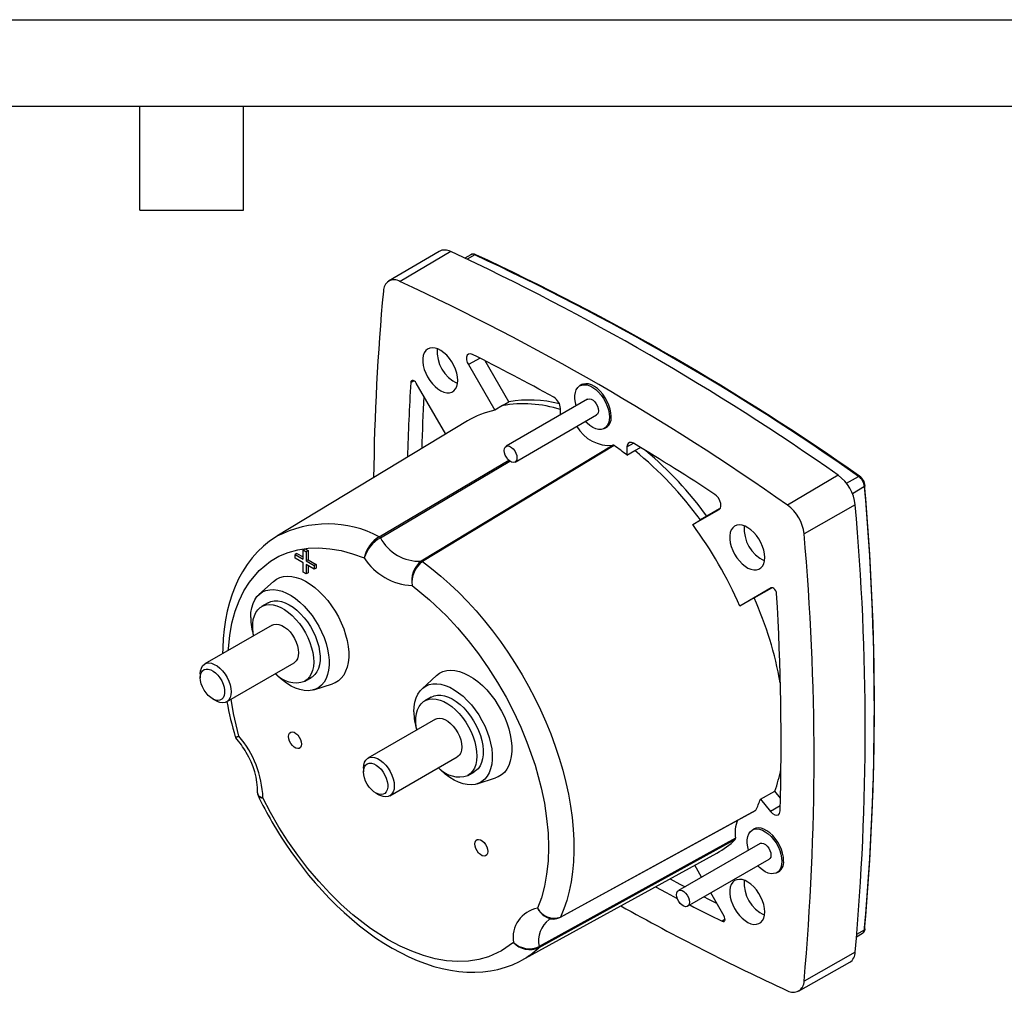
# Model space of a CAD drawing. Header units: millimetres. Extents: x 0 to 419, y 0 to 324.
# Tile 9 of 13: x 191 to 299, y 217 to 324. Entities that reach past the tile are written whole.
import ezdxf

# ---------------------------------------------------------------- set-up
doc = ezdxf.new("R2010")
doc.units = ezdxf.units.MM
doc.header["$LTSCALE"] = 1.5
doc.layers.add('TEXT', color=140, linetype='Continuous', lineweight=25)

msp = doc.modelspace()

# ---------------------------------------------------------------- linework, layer by layer
at = {"color": 7, "linetype": 'Continuous'}
msp.add_line((0.004, 323.854), (419.104, 323.854), dxfattribs=at)
for p, q in [((236.784, 298.341), (231.232, 295.056)), ((238.062, 298.311), (232.481, 295.027)), ((240.268, 297.972), (239.603, 297.598)), ((240.708, 297.958), (239.86, 297.478)), ((241.299, 286.571), (240.005, 285.864)), ((244.462, 281.76), (241.844, 286.294)), ((240.005, 285.864), (242.905, 280.841)), ((233.671, 283.913), (234.004, 284.094)), ((237.509, 278.222), (234.274, 283.825)), ((252.58, 283.704), (252.281, 283.532)), ((253.131, 282.06), (244.151, 276.875)), ((243.749, 281.35), (242.905, 280.841)), ((243.749, 281.35), (244.462, 281.76)), ((250.145, 280.335), (250.145, 281.036)), ((239.901, 279.673), (218.929, 266.96)), ((245.151, 275.143), (254.131, 280.327)), ((254.981, 278.855), (255.345, 279.065)), ((255.94, 276.985), (234.814, 264.219)), ((256.072, 276.952), (234.941, 264.184)), ((257.471, 276.806), (258.191, 277.207)), ((257.471, 276.806), (257.471, 275.895)), ((258.327, 276.396), (258.951, 276.748)), ((230.199, 266.921), (244.448, 275.362)), ((257.471, 275.895), (258.327, 276.396)), ((230.326, 266.809), (244.575, 275.243)), ((280.727, 273.681), (275.135, 270.403)), ((281.626, 272.804), (282.963, 273.564)), ((283.617, 272.431), (282.29, 271.653)), ((264.711, 268.253), (267.611, 269.927)), ((267.657, 269.976), (266.266, 269.172)), ((282.6, 270.437), (276.965, 267.234)), ((266.266, 269.172), (265.564, 268.757)), ((264.711, 268.253), (265.564, 268.757)), ((221.813, 265.464), (222.024, 265.59)), ((222.024, 265.59), (222.377, 265.386)), ((221.14, 265.08), (220.929, 264.954)), ((220.929, 264.55), (220.929, 264.954)), ((220.929, 264.954), (221.813, 264.444)), ((221.813, 264.04), (220.929, 264.55)), ((221.14, 265.08), (221.813, 264.691)), ((221.813, 265.464), (222.163, 265.262)), ((221.813, 264.444), (221.813, 265.464)), ((222.377, 265.386), (222.163, 265.262)), ((222.163, 265.262), (222.163, 264.242)), ((222.377, 265.386), (222.377, 264.365)), ((221.813, 263.019), (221.813, 264.04)), ((222.377, 264.365), (222.163, 264.242)), ((222.163, 264.242), (223.047, 263.732)), ((223.047, 263.328), (222.163, 263.838)), ((222.163, 263.838), (222.163, 262.817)), ((222.377, 264.365), (223.261, 263.855)), ((222.377, 263.714), (222.377, 262.936)), ((223.261, 263.855), (223.047, 263.732)), ((223.047, 263.732), (223.047, 263.328)), ((223.261, 263.447), (223.047, 263.328)), ((223.261, 263.855), (223.261, 263.447)), ((222.163, 262.817), (221.813, 263.019)), ((222.377, 262.936), (222.163, 262.817)), ((218.538, 261.987), (216.956, 260.548)), ((273.342, 261.272), (269.892, 259.279)), ((271.475, 260.171), (273.419, 261.294)), ((271.475, 260.171), (269.892, 259.279)), ((217.952, 259.628), (217.245, 259.22)), ((218.42, 257.185), (210.995, 252.899)), ((213.395, 248.742), (220.819, 253.028)), ((210.498, 251.8), (210.498, 251.392)), ((236.499, 251.619), (234.916, 250.18)), ((221.994, 250.993), (222.701, 251.401)), ((223.007, 250.065), (225.045, 250.716)), ((211.841, 249.065), (212.195, 248.861)), ((235.912, 249.26), (235.205, 248.852)), ((236.38, 246.817), (228.955, 242.531)), ((231.355, 238.374), (238.78, 242.66)), ((228.458, 241.432), (228.458, 241.024)), ((239.955, 240.624), (240.662, 241.033)), ((240.968, 239.697), (243.005, 240.348)), ((216.798, 238.689), (216.849, 238.438)), ((229.802, 238.697), (230.155, 238.492)), ((272.165, 238.022), (273.749, 238.903)), ((274.368, 238.133), (273.749, 238.903)), ((272.165, 238.022), (273.273, 236.645)), ((250.134, 225.026), (271.653, 236.794)), ((274.348, 237.295), (273.273, 236.645)), ((271.563, 234.776), (271.265, 234.604)), ((269.389, 233.573), (247.763, 221.653)), ((269.422, 233.707), (247.798, 221.779)), ((272.115, 233.131), (263.135, 227.947)), ((245.879, 220.275), (267.376, 232.08)), ((264.135, 226.215), (273.115, 231.399)), ((265.685, 229.42), (264.926, 230.734)), ((273.965, 229.927), (274.328, 230.137)), ((268.161, 225.131), (266.685, 227.688)), ((268.26, 224.763), (267.936, 224.565)), ((282.777, 223.142), (283.617, 223.636)), ((282.753, 222.859), (283.409, 223.248)), ((283.409, 223.248), (283.424, 223.257)), ((282.6, 221.169), (276.965, 217.978)), ((245.903, 220.288), (245.879, 220.275)), ((276.366, 216.882), (281.986, 220.046))]:
    msp.add_line(p, q)
at = {"flags": 128}
for points in [[(238.831, 284.135), (238.803, 284.527), (238.721, 284.939), (238.587, 285.359), (238.404, 285.777), (238.179, 286.179), (237.916, 286.554), (237.625, 286.892), (237.313, 287.182), (236.99, 287.417), (236.664, 287.589), (236.345, 287.693), (236.043, 287.728), (235.765, 287.691), (235.52, 287.583), (235.315, 287.408), (235.156, 287.171), (235.047, 286.879), (234.992, 286.54), (234.992, 286.163), (235.047, 285.76), (235.156, 285.342), (235.315, 284.922), (235.52, 284.51), (235.765, 284.12), (236.043, 283.763), (236.345, 283.447), (236.664, 283.184), (236.99, 282.98), (237.313, 282.841), (237.625, 282.771), (237.916, 282.773), (238.179, 282.845), (238.404, 282.987), (238.587, 283.194), (238.721, 283.459), (238.803, 283.776), (238.831, 284.135)], [(240.459, 286.994), (240.228, 287.064), (240.028, 287.031), (239.882, 286.899), (239.807, 286.683), (239.81, 286.407), (239.891, 286.102), (240.005, 285.864)], [(234.274, 283.825), (234.177, 283.961), (234.063, 284.064), (233.945, 284.125), (233.835, 284.135), (233.747, 284.094), (233.69, 284.007), (233.671, 283.913)], [(251.877, 281.336), (251.784, 281.705), (251.729, 282.105), (251.729, 282.479), (251.784, 282.816), (251.892, 283.106), (252.049, 283.341), (252.253, 283.515), (252.496, 283.621), (252.772, 283.658), (253.072, 283.624), (253.389, 283.52), (253.712, 283.349), (254.033, 283.117), (254.343, 282.828), (254.632, 282.493), (254.893, 282.12), (255.117, 281.721), (255.298, 281.307), (255.431, 280.889), (255.513, 280.48), (255.54, 280.091), (255.54, 280.091)], [(255.731, 280.177), (255.703, 280.568), (255.621, 280.98), (255.487, 281.401), (255.304, 281.818), (255.078, 282.22), (254.816, 282.596), (254.525, 282.933), (254.213, 283.223), (253.89, 283.458), (253.564, 283.63), (253.245, 283.735), (252.942, 283.769), (252.665, 283.732), (252.42, 283.624), (252.329, 283.559)], [(253.131, 282.06), (253.168, 282.078), (253.338, 282.106), (253.531, 282.06), (253.732, 281.944), (253.925, 281.767), (254.094, 281.543), (254.226, 281.292), (254.31, 281.032), (254.338, 280.785), (254.31, 280.572), (254.226, 280.409), (254.131, 280.327)], [(255.54, 280.091), (255.513, 279.735), (255.431, 279.42), (255.298, 279.156), (255.117, 278.951), (254.893, 278.81), (254.632, 278.738), (254.343, 278.737), (254.033, 278.806), (253.712, 278.944), (253.389, 279.147), (253.072, 279.408), (252.877, 279.604)], [(243.944, 276.418), (243.973, 276.631), (244.056, 276.794), (244.188, 276.894), (244.357, 276.922), (244.55, 276.876), (244.752, 276.759), (244.945, 276.583), (245.114, 276.359), (245.246, 276.107), (245.329, 275.848), (245.358, 275.601), (245.329, 275.388), (245.246, 275.224), (245.114, 275.125), (244.945, 275.097), (244.752, 275.143), (244.55, 275.259), (244.357, 275.436), (244.188, 275.66), (244.056, 275.911), (243.973, 276.171), (243.944, 276.418)], [(258.194, 277.206), (257.959, 277.301), (257.749, 277.295), (257.587, 277.187), (257.492, 276.991), (257.471, 276.806)], [(267.611, 269.927), (267.748, 270.072), (267.814, 270.298), (267.8, 270.579), (267.708, 270.885), (267.55, 271.18), (267.341, 271.432), (267.157, 271.581)], [(272.631, 264.623), (272.603, 265.014), (272.521, 265.426), (272.386, 265.847), (272.204, 266.265), (271.978, 266.667), (271.716, 267.042), (271.425, 267.38), (271.113, 267.67), (270.789, 267.905), (270.464, 268.077), (270.145, 268.181), (269.842, 268.216), (269.565, 268.178), (269.32, 268.071), (269.115, 267.896), (268.956, 267.659), (268.847, 267.367), (268.792, 267.028), (268.792, 266.651), (268.847, 266.248), (268.956, 265.83), (269.115, 265.41), (269.32, 264.998), (269.565, 264.608), (269.842, 264.25), (270.145, 263.935), (270.464, 263.672), (270.789, 263.468), (271.113, 263.329), (271.425, 263.259), (271.716, 263.261), (271.978, 263.333), (272.204, 263.475), (272.386, 263.681), (272.521, 263.947), (272.603, 264.264), (272.631, 264.623)], [(218.943, 266.964), (218.83, 266.899), (218.124, 266.419), (217.45, 265.875), (216.811, 265.265), (216.209, 264.589), (215.648, 263.847), (215.13, 263.038), (214.707, 262.26), (214.328, 261.438), (213.994, 260.574), (213.705, 259.669), (213.462, 258.728), (213.266, 257.752), (213.117, 256.745), (213.015, 255.709), (212.96, 254.647), (212.955, 254.03)], [(213.578, 254.39), (213.584, 254.598), (213.735, 256.045), (213.985, 257.413), (214.334, 258.701), (214.768, 259.87), (215.289, 260.944), (215.899, 261.922), (216.967, 263.193), (218.209, 264.215), (219.152, 264.765), (220.161, 265.189), (221.236, 265.485), (222.368, 265.653), (223.548, 265.69), (224.774, 265.596), (226.005, 265.38), (227.261, 265.042), (228.541, 264.583)], [(234.941, 264.184), (235.963, 263.413), (236.975, 262.584), (237.975, 261.7), (238.958, 260.763), (239.923, 259.775), (240.866, 258.741), (241.784, 257.662), (242.675, 256.542), (243.537, 255.384), (244.366, 254.192), (245.161, 252.969), (245.919, 251.718), (246.637, 250.445), (247.314, 249.151), (247.947, 247.841), (248.535, 246.52), (249.077, 245.19), (249.569, 243.855), (250.012, 242.52), (250.403, 241.189), (250.742, 239.865), (251.027, 238.553), (251.258, 237.255), (251.433, 235.977), (251.554, 234.722), (251.618, 233.492), (251.627, 232.293), (251.579, 231.128), (251.475, 230), (251.316, 228.912), (251.101, 227.867), (250.832, 226.87), (250.509, 225.922), (250.134, 225.026)], [(218.538, 261.987), (218.541, 261.99), (218.876, 262.241), (219.252, 262.423), (219.664, 262.535), (220.106, 262.575), (220.574, 262.542), (221.062, 262.436), (221.563, 262.26), (222.073, 262.015), (222.583, 261.704), (223.089, 261.33), (223.585, 260.9), (224.063, 260.416), (224.519, 259.887), (224.947, 259.317), (225.341, 258.714), (225.698, 258.086), (226.011, 257.439), (226.279, 256.782), (226.497, 256.123), (226.663, 255.469), (226.775, 254.828), (226.831, 254.21), (226.831, 253.62), (226.775, 253.066), (226.663, 252.554), (226.497, 252.092), (226.279, 251.684), (226.011, 251.336), (225.698, 251.052), (225.341, 250.835), (225.045, 250.716)], [(233.82, 261.535), (235.732, 259.972), (237.587, 258.2), (238.814, 256.877), (239.993, 255.478), (241.125, 254.004), (242.2, 252.466), (243.209, 250.877), (244.152, 249.238), (245, 247.606), (245.77, 245.952), (246.462, 244.278), (247.344, 241.757), (248.027, 239.251), (248.377, 237.559), (248.626, 235.902), (248.777, 234.282), (248.827, 232.71), (248.776, 231.201), (248.623, 229.756), (248.378, 228.419), (248.041, 227.164), (247.61, 225.993)], [(273.945, 260.663), (273.917, 260.813), (273.852, 260.965), (273.758, 261.103), (273.646, 261.211), (273.527, 261.278), (273.416, 261.294), (273.342, 261.272)], [(216.049, 258.016), (216.077, 258.568), (216.161, 259.08), (216.299, 259.545), (216.491, 259.959), (216.733, 260.314), (217.023, 260.607), (217.356, 260.834), (217.728, 260.991), (218.134, 261.078), (218.57, 261.092), (219.029, 261.033), (219.505, 260.903), (219.993, 260.702), (220.485, 260.434), (220.976, 260.102), (221.458, 259.711), (221.927, 259.265), (222.375, 258.77), (222.797, 258.232), (223.187, 257.66), (223.54, 257.06), (223.851, 256.44), (224.118, 255.807), (224.335, 255.172), (224.501, 254.54), (224.612, 253.922), (224.668, 253.325), (224.668, 252.756), (224.612, 252.223), (224.501, 251.734), (224.335, 251.294), (224.118, 250.909), (223.851, 250.584), (223.54, 250.324), (223.187, 250.131), (222.797, 250.009), (222.375, 249.959), (221.927, 249.981), (221.458, 250.076), (220.976, 250.242), (220.485, 250.476), (219.993, 250.777), (219.505, 251.139), (219.029, 251.559), (218.752, 251.835)], [(216.37, 256.002), (216.313, 256.335), (216.265, 256.857), (216.271, 257.35), (216.333, 257.806), (216.449, 258.218), (216.617, 258.578), (216.834, 258.882), (217.097, 259.124), (217.401, 259.3), (217.742, 259.406), (218.114, 259.443), (218.51, 259.408), (218.925, 259.302), (219.351, 259.128), (219.781, 258.887), (220.209, 258.585), (220.627, 258.225), (221.028, 257.814), (221.406, 257.359), (221.755, 256.867), (222.069, 256.346), (222.343, 255.804), (222.572, 255.251), (222.753, 254.696), (222.882, 254.147), (222.957, 253.614), (222.978, 253.106), (222.943, 252.63), (222.854, 252.195), (222.712, 251.808), (222.519, 251.475), (222.279, 251.202), (221.994, 250.993), (221.994, 250.993)], [(217.952, 259.628), (218.275, 259.77), (218.632, 259.842), (219.016, 259.842), (219.423, 259.772), (219.844, 259.632), (220.273, 259.424), (220.703, 259.152), (221.126, 258.82), (221.537, 258.434), (221.928, 258), (222.292, 257.525), (222.624, 257.017), (222.919, 256.485), (223.17, 255.937), (223.376, 255.381), (223.531, 254.828), (223.633, 254.286), (223.681, 253.764), (223.675, 253.272), (223.613, 252.815), (223.497, 252.404), (223.329, 252.043), (223.112, 251.739), (222.849, 251.497), (222.701, 251.401)], [(218.42, 257.185), (218.597, 257.261), (218.863, 257.297), (219.155, 257.26), (219.463, 257.148), (219.776, 256.968), (220.084, 256.723), (220.376, 256.424), (220.642, 256.08), (220.874, 255.703), (221.062, 255.305), (221.202, 254.901), (221.288, 254.504), (221.316, 254.127), (221.288, 253.783), (221.202, 253.485), (221.062, 253.242), (220.874, 253.062), (220.819, 253.028)], [(210.498, 251.8), (210.527, 252.144), (210.612, 252.442), (210.752, 252.685), (210.941, 252.865), (211.172, 252.975), (211.438, 253.011), (211.73, 252.973), (212.038, 252.862), (212.351, 252.681), (212.659, 252.437), (212.951, 252.138), (213.218, 251.794), (213.449, 251.417), (213.638, 251.019), (213.777, 250.615), (213.863, 250.218), (213.892, 249.841), (213.863, 249.497), (213.777, 249.199), (213.638, 248.956), (213.449, 248.776), (213.218, 248.666), (212.951, 248.629), (212.659, 248.667), (212.351, 248.779), (212.195, 248.861)], [(210.498, 251.392), (210.525, 251.688), (210.607, 251.941), (210.739, 252.139), (210.916, 252.275), (211.131, 252.343), (211.375, 252.341), (211.638, 252.267), (211.909, 252.126), (212.178, 251.924), (212.433, 251.668), (212.664, 251.368), (212.861, 251.038), (213.016, 250.691), (213.123, 250.341), (213.178, 250.002), (213.178, 249.688), (213.123, 249.412), (213.016, 249.185), (212.861, 249.017), (212.664, 248.915), (212.433, 248.882), (212.178, 248.92), (211.909, 249.028), (211.638, 249.2), (211.375, 249.431), (211.131, 249.71), (210.916, 250.026), (210.739, 250.367), (210.607, 250.717), (210.525, 251.064), (210.498, 251.392)], [(236.499, 251.619), (236.501, 251.621), (236.837, 251.872), (237.213, 252.055), (237.624, 252.167), (238.067, 252.206), (238.535, 252.173), (239.022, 252.068), (239.524, 251.892), (240.033, 251.646), (240.544, 251.335), (241.05, 250.962), (241.545, 250.531), (242.024, 250.048), (242.48, 249.519), (242.907, 248.949), (243.302, 248.346), (243.658, 247.718), (243.972, 247.071), (244.239, 246.414), (244.458, 245.754), (244.623, 245.1), (244.735, 244.46), (244.791, 243.841), (244.791, 243.251), (244.735, 242.697), (244.623, 242.186), (244.458, 241.724), (244.239, 241.316), (243.972, 240.968), (243.658, 240.683), (243.302, 240.466), (243.005, 240.348)], [(234.009, 247.648), (234.037, 248.2), (234.121, 248.711), (234.26, 249.177), (234.452, 249.59), (234.694, 249.946), (234.983, 250.239), (235.316, 250.465), (235.688, 250.623), (236.095, 250.709), (236.531, 250.723), (236.99, 250.665), (237.466, 250.534), (237.953, 250.334), (238.446, 250.066), (238.936, 249.734), (239.419, 249.342), (239.887, 248.896), (240.335, 248.401), (240.757, 247.864), (241.147, 247.292), (241.5, 246.691), (241.812, 246.071), (242.078, 245.439), (242.296, 244.803), (242.461, 244.172), (242.573, 243.554), (242.629, 242.956), (242.629, 242.388), (242.573, 241.855), (242.461, 241.366), (242.296, 240.925), (242.078, 240.541), (241.812, 240.216), (241.5, 239.956), (241.147, 239.763), (240.757, 239.641), (240.335, 239.591), (239.887, 239.613), (239.419, 239.708), (238.936, 239.873), (238.446, 240.108), (237.953, 240.408), (237.466, 240.771), (236.99, 241.19), (236.713, 241.466)], [(235.912, 249.26), (236.235, 249.402), (236.592, 249.473), (236.977, 249.474), (237.383, 249.404), (237.804, 249.263), (238.233, 249.056), (238.663, 248.783), (239.087, 248.452), (239.497, 248.066), (239.888, 247.632), (240.253, 247.157), (240.585, 246.649), (240.879, 246.117), (241.131, 245.568), (241.336, 245.013), (241.491, 244.46), (241.594, 243.918), (241.642, 243.396), (241.635, 242.903), (241.573, 242.447), (241.457, 242.035), (241.289, 241.675), (241.072, 241.371), (240.809, 241.129), (240.662, 241.033)], [(214.751, 244.962), (214.14, 247.456), (213.882, 249.023)], [(234.33, 245.633), (234.273, 245.967), (234.225, 246.488), (234.232, 246.981), (234.294, 247.438), (234.41, 247.849), (234.578, 248.21), (234.795, 248.514), (235.058, 248.755), (235.362, 248.931), (235.703, 249.038), (236.074, 249.074), (236.471, 249.039), (236.885, 248.934), (237.311, 248.76), (237.741, 248.519), (238.169, 248.217), (238.587, 247.857), (238.989, 247.446), (239.367, 246.991), (239.716, 246.498), (240.03, 245.977), (240.304, 245.436), (240.533, 244.883), (240.713, 244.327), (240.842, 243.779), (240.918, 243.246), (240.938, 242.737), (240.904, 242.262), (240.815, 241.827), (240.673, 241.44), (240.48, 241.107), (240.239, 240.834), (239.955, 240.625), (239.955, 240.625)], [(236.38, 246.817), (236.557, 246.892), (236.823, 246.929), (237.116, 246.891), (237.423, 246.78), (237.737, 246.599), (238.044, 246.355), (238.336, 246.056), (238.603, 245.712), (238.834, 245.334), (239.023, 244.937), (239.162, 244.533), (239.248, 244.135), (239.277, 243.758), (239.248, 243.415), (239.162, 243.117), (239.023, 242.874), (238.834, 242.694), (238.78, 242.66)], [(220.21, 244.916), (220.239, 245.133), (220.324, 245.298), (220.457, 245.399), (220.629, 245.428), (220.825, 245.381), (221.03, 245.263), (221.226, 245.083), (221.398, 244.857), (221.532, 244.601), (221.617, 244.337), (221.646, 244.087), (221.617, 243.87), (221.532, 243.704), (221.398, 243.603), (221.226, 243.575), (221.03, 243.622), (220.825, 243.74), (220.629, 243.919), (220.457, 244.146), (220.324, 244.402), (220.239, 244.665), (220.21, 244.916)], [(228.458, 241.432), (228.487, 241.775), (228.573, 242.073), (228.712, 242.317), (228.901, 242.496), (229.133, 242.606), (229.399, 242.643), (229.691, 242.605), (229.999, 242.494), (230.312, 242.313), (230.62, 242.069), (230.912, 241.77), (231.178, 241.426), (231.409, 241.048), (231.598, 240.651), (231.738, 240.246), (231.823, 239.849), (231.852, 239.472), (231.823, 239.129), (231.738, 238.831), (231.598, 238.587), (231.409, 238.408), (231.178, 238.298), (230.912, 238.261), (230.62, 238.299), (230.312, 238.41), (230.155, 238.492)], [(228.458, 241.024), (228.486, 241.32), (228.567, 241.572), (228.699, 241.771), (228.876, 241.907), (229.091, 241.975), (229.335, 241.972), (229.598, 241.899), (229.87, 241.758), (230.139, 241.555), (230.393, 241.299), (230.624, 241), (230.821, 240.67), (230.976, 240.323), (231.084, 239.972), (231.138, 239.633), (231.138, 239.319), (231.084, 239.043), (230.976, 238.817), (230.821, 238.649), (230.624, 238.546), (230.393, 238.513), (230.139, 238.552), (229.87, 238.659), (229.598, 238.832), (229.335, 239.062), (229.091, 239.342), (228.876, 239.658), (228.699, 239.998), (228.567, 240.349), (228.486, 240.695), (228.458, 241.024)], [(216.798, 238.706), (216.793, 238.647), (216.81, 238.559), (216.86, 238.457), (216.961, 238.349), (217.196, 238.217), (217.39, 238.159)], [(244.971, 222.237), (243.67, 221.306), (242.216, 220.641), (241.142, 220.341), (240.014, 220.172), (238.833, 220.133), (237.607, 220.224), (236.348, 220.445), (235.056, 220.795), (233.775, 221.258), (232.483, 221.838), (231.181, 222.535), (229.231, 223.785), (227.306, 225.269), (226.013, 226.411), (224.754, 227.644), (223.529, 228.968), (222.347, 230.371), (221.219, 231.843), (220.145, 233.382), (219.158, 234.935), (218.24, 236.528), (217.39, 238.159)], [(250.095, 224.982), (260.75, 230.81), (271.613, 236.751)], [(271.612, 236.754), (271.631, 236.764), (271.653, 236.794)], [(273.273, 236.645), (273.495, 236.421), (273.733, 236.279), (273.958, 236.235), (274.146, 236.294), (274.275, 236.45), (274.333, 236.714)], [(218.384, 235.524), (219.108, 234.314), (219.411, 233.833), (219.925, 233.043), (220.476, 232.238), (221.083, 231.392), (221.734, 230.529), (222.424, 229.661), (223.148, 228.799), (223.903, 227.949), (224.684, 227.118), (225.49, 226.31), (226.318, 225.53), (227.164, 224.782), (228.028, 224.068), (228.906, 223.392), (229.796, 222.756), (230.697, 222.162), (231.606, 221.613), (232.521, 221.11), (233.441, 220.656), (234.364, 220.251), (235.287, 219.899), (236.209, 219.6), (237.127, 219.355), (238.039, 219.167), (238.943, 219.036), (239.837, 218.963), (240.719, 218.949), (241.586, 218.995), (242.436, 219.101), (243.267, 219.268), (244.077, 219.497), (244.863, 219.787), (245.625, 220.14), (245.902, 220.297)], [(270.861, 232.407), (270.767, 232.776), (270.713, 233.177), (270.713, 233.551), (270.767, 233.888), (270.875, 234.178), (271.033, 234.413), (271.236, 234.587), (271.48, 234.693), (271.755, 234.73), (272.056, 234.696), (272.372, 234.592), (272.696, 234.421), (273.017, 234.188), (273.327, 233.9), (273.616, 233.565), (273.876, 233.192), (274.1, 232.793), (274.282, 232.378), (274.415, 231.961), (274.497, 231.552), (274.524, 231.163), (274.524, 231.163)], [(274.714, 231.249), (274.687, 231.64), (274.605, 232.052), (274.47, 232.472), (274.288, 232.89), (274.062, 233.292), (273.8, 233.667), (273.509, 234.005), (273.197, 234.295), (272.873, 234.53), (272.547, 234.702), (272.229, 234.807), (271.926, 234.841), (271.648, 234.804), (271.403, 234.696), (271.313, 234.631)], [(240.716, 233.078), (240.745, 233.295), (240.83, 233.46), (240.963, 233.562), (241.135, 233.59), (241.331, 233.543), (241.536, 233.425), (241.732, 233.245), (241.904, 233.019), (242.038, 232.763), (242.123, 232.499), (242.152, 232.249), (242.123, 232.032), (242.038, 231.866), (241.904, 231.765), (241.732, 231.737), (241.536, 231.784), (241.331, 231.902), (241.135, 232.081), (240.963, 232.308), (240.83, 232.564), (240.745, 232.828), (240.716, 233.078)], [(272.115, 233.131), (272.152, 233.15), (272.321, 233.178), (272.514, 233.132), (272.715, 233.016), (272.909, 232.839), (273.078, 232.615), (273.21, 232.363), (273.293, 232.104), (273.322, 231.857), (273.293, 231.644), (273.21, 231.481), (273.115, 231.399)], [(274.524, 231.163), (274.497, 230.807), (274.415, 230.492), (274.282, 230.228), (274.1, 230.023), (273.876, 229.882), (273.616, 229.81), (273.327, 229.809), (273.017, 229.878), (272.696, 230.016), (272.372, 230.219), (272.056, 230.48), (271.861, 230.675)], [(262.217, 229.247), (263.3, 228.667), (263.863, 228.368)], [(272.631, 225.593), (272.603, 225.984), (272.521, 226.396), (272.386, 226.816), (272.204, 227.234), (271.978, 227.636), (271.716, 228.011), (271.425, 228.349), (271.113, 228.639), (270.789, 228.874), (270.464, 229.046), (270.145, 229.151), (269.842, 229.185), (269.565, 229.148), (269.32, 229.04), (269.115, 228.866), (268.956, 228.629), (268.847, 228.336), (268.792, 227.997), (268.792, 227.62), (268.847, 227.217), (268.956, 226.8), (269.115, 226.379), (269.32, 225.968), (269.565, 225.578), (269.842, 225.22), (270.145, 224.905), (270.464, 224.641), (270.789, 224.437), (271.113, 224.298), (271.425, 224.229), (271.716, 224.23), (271.978, 224.303), (272.204, 224.444), (272.386, 224.651), (272.521, 224.916), (272.603, 225.233), (272.631, 225.593)], [(260.606, 228.362), (261.766, 227.741), (262.999, 227.089)], [(262.927, 227.489), (262.956, 227.703), (263.04, 227.866), (263.171, 227.966), (263.341, 227.994), (263.534, 227.948), (263.735, 227.831), (263.928, 227.654), (264.098, 227.431), (264.229, 227.179), (264.313, 226.92), (264.342, 226.673), (264.313, 226.46), (264.229, 226.296), (264.098, 226.197), (263.928, 226.169), (263.735, 226.215), (263.534, 226.331), (263.341, 226.508), (263.171, 226.731), (263.04, 226.983), (262.956, 227.243), (262.927, 227.489)], [(265.961, 227.27), (266.381, 227.053), (267.333, 226.565)], [(249.418, 224.814), (249.76, 224.854), (250.095, 224.982)], [(267.936, 224.565), (268.051, 224.531), (268.151, 224.548), (268.223, 224.615), (268.261, 224.723), (268.259, 224.861), (268.218, 225.014), (268.161, 225.131)]]:
    msp.add_lwpolyline(points, dxfattribs=at)
for centre, radius, start, end in [((237.395, 297.136), 1.351, 60.4146, 116.8866), ((121.53, 47.182), 276.849, 54.89818, 65.10719), ((240.547, 297.425), 0.614, 62.30675, 117.0171), ((240.474, 297.536), 0.482, 60.97401, 115.30395), ((240.78, 297.849), 0.13, 66.28621, 123.76763), ((124.92, 48.591), 274.937, 54.91209, 65.09329), ((124.579, 47.799), 275.862, 54.92967, 65.07583), ((231.851, 294.004), 1.201, 58.38788, 181.62287), ((115.976, 43.957), 276.784, 54.89818, 65.10719), ((483.748, 270.423), 254.19, 174.68473, 179.3259), ((240.468, 287.301), 3.896, 175.29016, 244.70447), ((126.142, 59.253), 254.822, 61.06679, 63.34516), ((485.163, 268.317), 251.975, 176.45137, 178.32803), ((488.095, 269.156), 253.338, 177.0056, 178.31159), ((246.772, 269.375), 12.598, 75.02769, 100.56775), ((248.636, 280.98), 1.51, 2.11309, 58.59715), ((244.759, 271.626), 9.399, 101.37524, 121.12162), ((246.066, 268.315), 13.239, 72.05656, 100.07712), ((254.491, 280.004), 1.251, 292.12449, 7.93178), ((255.554, 281.118), 4.151, 209.62754, 275.34693), ((255.974, 276.838), 0.151, 49.56995, 102.80891), ((237.503, 250.923), 31.974, 51.35263, 54.49705), ((108.433, 28.576), 290.25, 56.84853, 58.93751), ((232.783, 244.951), 40.513, 35.98891, 50.91202), ((233.248, 245.156), 40.829, 36.03079, 49.89474), ((277.932, 269.905), 4.698, 6.50287, 53.49713), ((283.034, 273.476), 0.113, 63.4882, 128.77468), ((281.987, 272.246), 1.64, 6.49247, 53.50753), ((282.182, 272.358), 1.517, 6.49257, 53.50763), ((11.985, 248.236), 272.723, 354.87195, 5.12805), ((283.572, 272.539), 0.117, 292.52455, 355.17788), ((9.697, 248.034), 275.004, 354.91022, 5.08978), ((272.406, 266.714), 4.588, 6.50287, 53.49713), ((6.782, 245.803), 276.916, 354.89632, 5.10368), ((224.526, 256.134), 12.188, 62.25568, 117.28085), ((226.619, 240.278), 47.261, 23.7065, 36.2935), ((274.268, 267.789), 3.896, 175.29016, 244.70447), ((232.055, 263.848), 3.59, 121.12237, 168.18665), ((232.382, 263.332), 4.04, 120.59354, 161.96418), ((230.055, 266.629), 0.326, 33.68123, 63.69737), ((234.597, 269.026), 4.812, 207.42581, 272.57956), ((1.212, 242.606), 276.851, 354.89632, 5.10368), ((234.162, 268.223), 6.697, 212.93092, 267.07445), ((236.474, 262.078), 2.709, 127.79057, 191.56424), ((236.676, 261.888), 2.878, 127.0872, 187.03935), ((234.839, 264.064), 0.157, 49.83442, 99.33659), ((233.727, 243.44), 41.289, 10.29749, 23.90478), ((-5.655, 244.153), 280.087, 358.47811, 3.37938), ((223.533, 258.118), 7.486, 180.77578, 196.48543), ((221.032, 253.878), 3.042, 221.95249, 288.45413), ((245.793, 254.376), 32.848, 189.85334, 196.8276), ((241.494, 247.749), 7.486, 180.77578, 196.48543), ((214.407, 245.514), 0.651, 264.91977, 301.93305), ((214.62, 244.951), 0.279, 197.45892, 220.01726), ((207.238, 238.452), 9.55, 29.47662, 41.42408), ((215.936, 242.362), 2.857, 114.51225, 122.50143), ((206.15, 237.711), 11.249, 2.28032, 40.13104), ((208.63, 238.826), 8.162, 359.15837, 31.99591), ((238.992, 243.51), 3.042, 221.95249, 288.45413), ((257.912, 244.584), 16.825, 340.26558, 348.84779), ((255.078, 256.78), 42.406, 205.641, 210.08275), ((217.355, 238.762), 0.604, 213.22517, 273.34782), ((259.024, 242.785), 13.978, 334.62127, 340.08086), ((272.929, 234.316), 3.559, 157.09758, 189.84864), ((262.887, 240.235), 9.309, 298.82838, 314.30378), ((269.268, 233.674), 0.157, 320.15652, 12.16767), ((273.475, 231.076), 1.251, 292.12449, 7.93178), ((274.268, 228.758), 3.896, 175.29016, 244.70447), ((248.163, 222.799), 3.241, 99.8158, 189.98286), ((249.448, 227.011), 2.101, 209.00917, 289.06444), ((249.567, 227.017), 2.209, 207.61974, 265.99644), ((381.251, 447.832), 254.127, 240.67602, 245.31884), ((378.551, 446.996), 248.417, 242.64209, 243.55878), ((250.572, 222.428), 2.85, 125.51931, 193.17221), ((249.226, 224.145), 0.677, 81.10577, 117.34876), ((250.047, 225.064), 0.0949, 300.79351, 336.33898), ((283.129, 223.646), 0.488, 307.22218, 358.85), ((283.121, 223.738), 0.563, 306.40771, 357.00826), ((283.563, 223.748), 0.124, 295.92323, 64.38857), ((246.729, 224.131), 2.584, 227.13696, 294.44215), ((246.788, 223.956), 2.501, 223.40565, 292.95242), ((241.486, 228.26), 9.113, 298.98696, 313.53264), ((247.646, 221.753), 0.154, 319.47717, 9.68163), ((281.279, 221.162), 1.321, 302.39722, 0.30404), ((275.765, 217.944), 1.201, 238.38788, 1.62287)]:
    msp.add_arc(centre, radius, start, end)
at = {"layer": 'TEXT'}
for p, q in [((9.525, 314.325), (409.575, 314.325)), ((203.835, 302.895), (203.835, 314.325)), ((215.265, 302.895), (215.265, 314.325)), ((203.835, 302.895), (215.265, 302.895))]:
    msp.add_line(p, q, dxfattribs=at)

doc.saveas('drawing.dxf')
